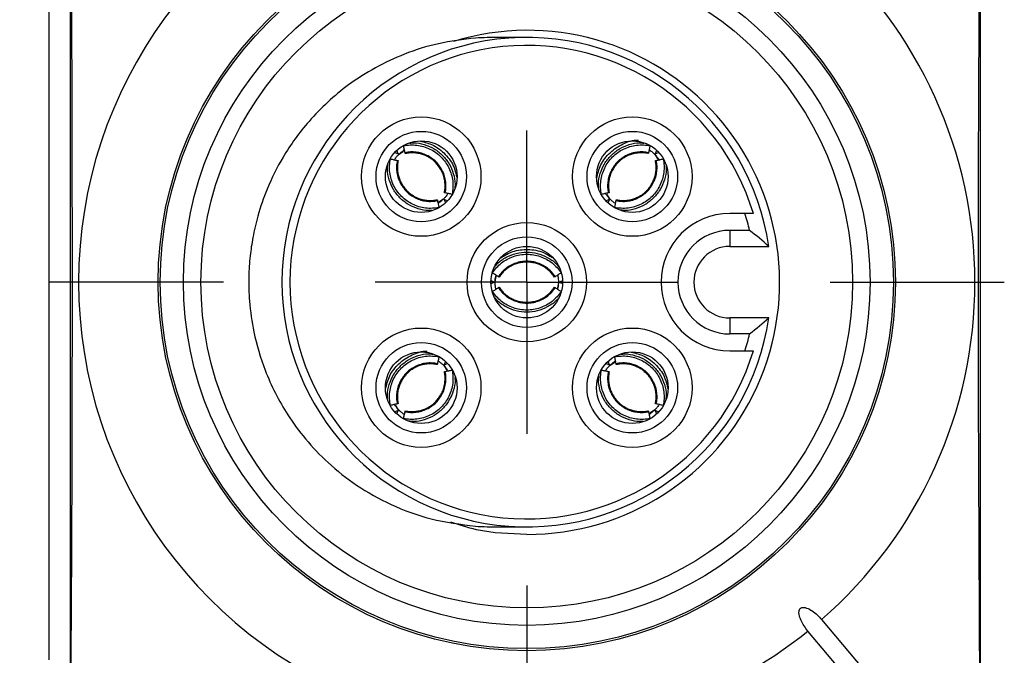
# Model space of a CAD drawing. Header units: millimetres. Extents: x 6 to 273, y 6 to 210.
# Tile 11 of 47: x 118 to 135, y 110 to 121. Entities that reach past the tile are written whole.
import ezdxf

# ---------------------------------------------------------------- set-up
doc = ezdxf.new("R2010")
doc.units = ezdxf.units.MM
doc.linetypes.add('SLD-Center', pattern=[19.05, 15.24, -1.27, 1.27, -1.27])
doc.linetypes.add('SLD-Solid', pattern=[0])
doc.layers.add('CENTER', color=40, linetype='SLD-Center')
doc.layers.add('DIMENSIONS', color=140, linetype='SLD-Solid', lineweight=25)
doc.styles.add('SLDTEXTSTYLE0', font='VERDANA.TTF')
doc.dimstyles.new('SLDDIMSTYLE0', dxfattribs={"dimtxt": 2.158008, "dimasz": 3.302, "dimexe": 0, "dimexo": 0.0625, "dimgap": 0.539502, "dimtad": 0, "dimtih": 1, "dimtoh": 1, "dimrnd": 1e-09, "dimzin": 4, "dimdsep": 46, "dimtxsty": 'SLDTEXTSTYLE0', "dimsah": 1, "dimcen": 0.09, "dimadec": 0, "dimazin": 1, "dimtfac": 1, "dimtofl": 0, "dimtmove": 0, "dimatfit": 3, "dimfxl": 0, "dimfrac": 2, "dimtolj": 1, "dimtzin": 12, "dimarcsym": 0})
doc.dimstyles.new('SLDDIMSTYLE3', dxfattribs={"dimtxt": 2.158008, "dimasz": 3.302, "dimexe": 0, "dimexo": 0.0625, "dimgap": 0.539502, "dimtad": 0, "dimtih": 1, "dimtoh": 1, "dimrnd": 1e-09, "dimzin": 12, "dimdsep": 46, "dimtxsty": 'SLDTEXTSTYLE0', "dimsah": 1, "dimcen": 0.09, "dimadec": 0, "dimazin": 3, "dimtfac": 1, "dimtmove": 0, "dimatfit": 0, "dimfxl": 0, "dimfrac": 2, "dimtolj": 1, "dimtzin": 12, "dimarcsym": 0})

# ---------------------------------------------------------------- blocks, each defined once
blk = doc.blocks.new('_D_6')
at = {"layer": 'DIMENSIONS'}
for p, q in [((95.078, 136.831), (94.354, 136.831)), ((94.354, 136.831), (94.354, 133.402)), ((101.491, 136.831), (102.216, 136.831)), ((102.216, 136.831), (102.216, 133.402)), ((104.39, 134.813), (107.233, 134.813)), ((107.233, 134.813), (107.233, 128.067)), ((94.354, 133.402), (95.078, 133.402)), ((102.216, 133.402), (101.491, 133.402)), ((118.196, 128.067), (104.058, 128.067)), ((117.698, 116.567), (104.058, 116.567)), ((107.233, 116.567), (107.233, 110.217))]:
    blk.add_line(p, q, dxfattribs=at)
for points in [[(107.233, 128.067), (107.741, 131.369), (106.725, 131.369)], [(107.233, 116.567), (106.725, 113.265), (107.741, 113.265)]]:
    blk.add_solid(points, dxfattribs=at)
at = {"layer": 'DIMENSIONS', "char_height": 2.1167, "attachment_point": 1, "style": 'SLDTEXTSTYLE0'}
for s, insert in [('11.5', (95.078, 140.003)), ('0.45', (95.078, 136.09)), ('TYP.', (95.182, 132.177))]:
    blk.add_mtext(s, dxfattribs=dict(at, insert=insert))
blk = doc.blocks.new('_D_7')
at = {"layer": 'DIMENSIONS'}
for p, q in [((117.698, 116.567), (104.058, 116.567)), ((107.233, 116.567), (107.233, 105.728)), ((104.027, 101.815), (103.302, 101.815)), ((103.302, 101.815), (103.302, 98.385)), ((110.439, 101.815), (111.164, 101.815)), ((111.164, 101.815), (111.164, 98.385)), ((103.302, 98.385), (104.027, 98.385)), ((111.164, 98.385), (110.439, 98.385)), ((107.233, 89.567), (107.233, 97.902)), ((117.698, 89.567), (104.058, 89.567))]:
    blk.add_line(p, q, dxfattribs=at)
for points in [[(107.233, 116.567), (106.725, 113.265), (107.741, 113.265)], [(107.233, 89.567), (107.741, 92.869), (106.725, 92.869)]]:
    blk.add_solid(points, dxfattribs=at)
at = {"layer": 'DIMENSIONS', "char_height": 2.1167, "attachment_point": 1, "style": 'SLDTEXTSTYLE0'}
for s, insert in [('27.0', (104.027, 104.986)), ('1.06', (104.027, 101.073))]:
    blk.add_mtext(s, dxfattribs=dict(at, insert=insert))
blk = doc.blocks.new('SW_CENTERMARKSYMBOL_0')
at = {"layer": 'CENTER', "color": 0}
for p, q in [((0, 5.08), (0, 7.9985)), ((0, 0), (0, 2.54)), ((-5.08, 0), (-7.9985, 0)), ((0, 0), (-2.54, 0)), ((0, 0), (0, -2.54)), ((0, 0), (2.54, 0)), ((5.08, 0), (7.9985, 0)), ((0, -5.08), (0, -7.9985))]:
    blk.add_line(p, q, dxfattribs=at)

msp = doc.modelspace()

# ---------------------------------------------------------------- linework, layer by layer
for p, q in [((119.316, 123.276), (119.316, 109.858)), ((134.566, 109.801), (134.566, 123.332)), ((118.966, 110.239), (118.966, 122.895)), ((124.814, 118.719), (124.791, 118.775)), ((124.828, 118.713), (124.904, 118.764)), ((124.899, 118.771), (124.897, 118.77)), ((129.141, 118.775), (129.118, 118.719)), ((124.758, 118.742), (124.814, 118.719)), ((129.113, 118.705), (129.163, 118.629)), ((129.118, 118.719), (129.175, 118.742)), ((129.171, 118.634), (129.169, 118.636)), ((125.569, 117.956), (125.493, 117.905)), ((125.583, 117.95), (125.606, 117.894)), ((125.639, 117.927), (125.583, 117.95)), ((128.35, 117.95), (128.293, 117.927)), ((128.355, 117.964), (128.305, 118.04)), ((128.327, 117.894), (128.35, 117.95)), ((130.622, 117.717), (130.366, 117.717)), ((130.366, 117.435), (130.366, 117.167)), ((130.699, 117.435), (130.366, 117.435)), ((130.366, 117.167), (131.022, 117.167)), ((126.436, 116.572), (126.454, 116.662)), ((126.446, 116.664), (126.445, 116.661)), ((126.423, 116.567), (126.367, 116.59)), ((126.367, 116.543), (126.423, 116.567)), ((127.496, 116.561), (127.478, 116.472)), ((127.566, 116.59), (127.51, 116.567)), ((127.51, 116.567), (127.566, 116.543)), ((130.366, 115.967), (130.366, 115.699)), ((131.022, 115.967), (130.366, 115.967)), ((130.699, 115.699), (130.366, 115.699)), ((130.366, 115.417), (130.622, 115.417)), ((125.577, 115.17), (125.628, 115.094)), ((125.606, 115.24), (125.583, 115.183)), ((125.583, 115.183), (125.639, 115.206)), ((128.293, 115.206), (128.35, 115.183)), ((128.35, 115.183), (128.327, 115.24)), ((128.363, 115.178), (128.439, 115.228)), ((124.762, 114.499), (124.764, 114.497)), ((124.82, 114.428), (124.769, 114.504)), ((124.814, 114.415), (124.758, 114.392)), ((124.791, 114.359), (124.814, 114.415)), ((129.105, 114.42), (129.029, 114.37)), ((129.034, 114.362), (129.036, 114.364)), ((129.175, 114.392), (129.118, 114.415)), ((129.118, 114.415), (129.141, 114.359)), ((131.905, 110.914), (133.618, 108.873)), ((133.388, 108.68), (131.676, 110.721))]:
    msp.add_line(p, q)
at = {"flags": 128}
for points in [[(119.325, 123.279), (119.334, 122.113), (119.34, 120.914), (119.345, 119.69), (119.348, 118.448), (119.35, 117.195), (119.35, 115.939), (119.348, 114.686), (119.345, 113.444), (119.34, 112.22), (119.334, 111.021), (119.325, 109.855)], [(134.557, 109.798), (134.549, 110.974), (134.542, 112.182), (134.537, 113.416), (134.534, 114.669), (134.532, 115.933), (134.532, 117.201), (134.534, 118.465), (134.537, 119.717), (134.542, 120.952), (134.549, 122.16), (134.557, 123.336)]]:
    msp.add_lwpolyline(points, dxfattribs=at)
for centre, radius in [((126.966, 116.567), 6.175), ((126.966, 116.567), 6.14), ((126.966, 116.567), 5.75), ((126.966, 116.567), 5.458), ((125.199, 118.335), 1), ((128.734, 118.335), 1), ((125.199, 118.335), 0.758), ((128.734, 118.335), 0.758), ((125.199, 118.335), 0.6), ((128.734, 118.335), 0.6), ((126.966, 116.567), 1), ((126.966, 116.567), 0.758), ((126.966, 116.567), 0.6), ((125.199, 114.799), 1), ((128.734, 114.799), 1), ((125.199, 114.799), 0.758), ((128.734, 114.799), 0.758), ((125.199, 114.799), 0.6), ((128.734, 114.799), 0.6)]:
    msp.add_circle(centre, radius)
for centre, radius, start, end in [((126.966, 116.567), 7.507, 107.8335, 252.1665), ((126.966, 116.567), 7.507, 311.145, 48.855), ((126.979, 116.564), 4.222, 269.8295, 107.098), ((126.966, 116.567), 4.1, 8.415, 351.585), ((126.966, 116.567), 3.966, 16.8557, 343.1443), ((130.366, 116.567), 1.15, 90, 270), ((126.966, 116.567), 3.832, 13.0909, 17.4636), ((130.366, 116.567), 0.868, 90, 270), ((130.366, 116.567), 0.6, 90, 270), ((126.966, 116.567), 3.832, 342.5364, 346.9091), ((126.966, 116.567), 7.507, 287.8335, 308.855)]:
    msp.add_arc(centre, radius, start, end)
for points, knots in [([(126.109, 120.656), (125.9, 120.631), (125.494, 120.583), (124.762, 120.351), (124.003, 119.937), (123.333, 119.319), (122.893, 118.711), (122.622, 118.167), (122.464, 117.71), (122.377, 117.334), (122.327, 116.994), (122.304, 116.639), (122.316, 116.211), (122.391, 115.683), (122.583, 115.031), (122.888, 114.431), (123.262, 113.922), (123.644, 113.522), (124.122, 113.144), (124.7, 112.82), (125.371, 112.572), (125.858, 112.51), (126.109, 112.478)], [0, 0, 0, 0, 0.0512882, 0.0997932, 0.1869036, 0.2603982, 0.3208463, 0.3696702, 0.4084962, 0.4388196, 0.4639989, 0.4924924, 0.5257851, 0.5684197, 0.6227502, 0.6913373, 0.7318447, 0.7768009, 0.8263144, 0.8803006, 0.9384139, 1, 1, 1, 1]), ([(126.968, 120.667), (126.903, 120.667), (126.752, 120.667), (126.525, 120.667), (126.288, 120.665), (126.17, 120.659), (126.109, 120.656)], [0, 0, 0, 0, 0.180743, 0.418608, 0.699692, 1, 1, 1, 1]), ([(125.18, 118.931), (125.254, 118.912), (125.412, 118.873), (125.611, 118.714), (125.75, 118.523), (125.778, 118.38), (125.789, 118.325)], [0, 0, 0, 0, 0.247357, 0.526659, 0.816504, 1, 1, 1, 1]), ([(128.136, 118.31), (128.155, 118.386), (128.194, 118.545), (128.354, 118.75), (128.572, 118.89), (128.746, 118.952), (128.834, 118.947), (128.835, 118.946)], [0, 0, 0, 0, 0.229515, 0.481136, 0.742258, 0.99481, 1, 1, 1, 1]), ([(124.828, 118.713), (124.844, 118.728), (124.875, 118.756), (124.904, 118.774), (124.917, 118.782)], [0, 0, 0, 0, 0.546283, 1, 1, 1, 1]), ([(124.902, 118.851), (124.939, 118.859), (125.014, 118.868), (125.127, 118.864), (125.239, 118.841), (125.346, 118.8), (125.444, 118.742), (125.531, 118.668), (125.605, 118.58), (125.664, 118.482), (125.705, 118.375), (125.728, 118.263), (125.732, 118.15), (125.723, 118.075), (125.715, 118.038)], [0.0001792, 0.0001792, 0.0001792, 0.0001792, 0.0115826, 0.0231843, 0.0348021, 0.0464325, 0.0580714, 0.0697147, 0.081358, 0.0929969, 0.1046273, 0.1162451, 0.1278468, 0.1392502, 0.1392502, 0.1392502, 0.1392502]), ([(124.927, 118.736), (124.925, 118.746), (124.923, 118.756), (124.921, 118.765), (124.919, 118.775), (124.916, 118.785), (124.914, 118.795), (124.91, 118.813), (124.906, 118.832), (124.902, 118.851)], [0, 0, 0, 0, 0.0000425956, 0.0000425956, 0.0000425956, 0.0000851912, 0.0000851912, 0.0000851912, 0.0001677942, 0.0001677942, 0.0001677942, 0.0001677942]), ([(125.6, 118.063), (125.607, 118.093), (125.615, 118.155), (125.611, 118.249), (125.592, 118.342), (125.558, 118.43), (125.509, 118.512), (125.448, 118.584), (125.376, 118.646), (125.294, 118.694), (125.206, 118.728), (125.113, 118.747), (125.019, 118.751), (124.957, 118.743), (124.927, 118.736)], [0.0002249, 0.0002249, 0.0002249, 0.0002249, 0.0115826, 0.0231843, 0.0348022, 0.0464325, 0.0580714, 0.0697147, 0.081358, 0.0929969, 0.1046273, 0.1162451, 0.1278468, 0.1392046, 0.1392046, 0.1392046, 0.1392046]), ([(125.005, 118.895), (125.027, 118.898), (125.109, 118.907), (125.251, 118.876), (125.418, 118.807), (125.56, 118.695), (125.672, 118.554), (125.741, 118.388), (125.772, 118.243), (125.762, 118.158), (125.759, 118.133)], [0, 0, 0, 0, 0.054609, 0.20279, 0.350237, 0.496183, 0.643155, 0.790027, 0.937059, 1, 1, 1, 1]), ([(128.172, 118.156), (128.17, 118.173), (128.162, 118.25), (128.193, 118.387), (128.261, 118.554), (128.373, 118.696), (128.515, 118.808), (128.681, 118.877), (128.823, 118.908), (128.906, 118.898), (128.929, 118.896)], [0, 0, 0, 0, 0.043276, 0.194177, 0.344329, 0.492954, 0.642624, 0.792191, 0.941922, 1, 1, 1, 1]), ([(128.218, 118.038), (128.21, 118.075), (128.2, 118.15), (128.204, 118.263), (128.227, 118.375), (128.269, 118.482), (128.327, 118.58), (128.401, 118.668), (128.489, 118.742), (128.587, 118.8), (128.694, 118.841), (128.806, 118.864), (128.919, 118.868), (128.994, 118.859), (129.03, 118.851)], [0.0001792, 0.0001792, 0.0001792, 0.0001792, 0.0115826, 0.0231843, 0.0348021, 0.0464325, 0.0580714, 0.0697147, 0.081358, 0.0929969, 0.1046273, 0.1162451, 0.1278468, 0.1392502, 0.1392502, 0.1392502, 0.1392502]), ([(129.006, 118.736), (128.975, 118.743), (128.914, 118.751), (128.82, 118.747), (128.727, 118.728), (128.639, 118.694), (128.557, 118.646), (128.484, 118.584), (128.423, 118.512), (128.375, 118.43), (128.341, 118.342), (128.321, 118.249), (128.318, 118.155), (128.326, 118.093), (128.332, 118.063)], [0.0002249, 0.0002249, 0.0002249, 0.0002249, 0.0115826, 0.0231843, 0.0348022, 0.0464325, 0.0580714, 0.0697147, 0.081358, 0.0929969, 0.1046273, 0.1162451, 0.1278468, 0.1392046, 0.1392046, 0.1392046, 0.1392046]), ([(129.03, 118.851), (129.028, 118.841), (129.026, 118.832), (129.024, 118.822), (129.022, 118.812), (129.02, 118.803), (129.018, 118.793), (129.014, 118.774), (129.01, 118.755), (129.006, 118.736)], [0, 0, 0, 0, 0.0000425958, 0.0000425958, 0.0000425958, 0.0000851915, 0.0000851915, 0.0000851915, 0.0001677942, 0.0001677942, 0.0001677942, 0.0001677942]), ([(129.016, 118.783), (129.019, 118.782), (129.035, 118.772), (129.069, 118.747), (129.097, 118.721), (129.109, 118.709)], [0, 0, 0, 0, 0.105938, 0.6019, 1, 1, 1, 1]), ([(125.495, 117.818), (125.458, 117.81), (125.384, 117.801), (125.27, 117.805), (125.158, 117.828), (125.051, 117.869), (124.953, 117.928), (124.866, 118.002), (124.792, 118.089), (124.733, 118.188), (124.692, 118.294), (124.669, 118.406), (124.665, 118.52), (124.674, 118.594), (124.682, 118.631)], [0.0001792, 0.0001792, 0.0001792, 0.0001792, 0.0115826, 0.0231843, 0.0348021, 0.0464325, 0.0580714, 0.0697147, 0.081358, 0.0929969, 0.1046273, 0.1162451, 0.1278468, 0.1392502, 0.1392502, 0.1392502, 0.1392502]), ([(124.682, 118.631), (124.692, 118.629), (124.701, 118.627), (124.711, 118.625), (124.721, 118.623), (124.731, 118.621), (124.74, 118.618), (124.759, 118.614), (124.778, 118.61), (124.797, 118.606)], [0, 0, 0, 0, 0.0000425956, 0.0000425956, 0.0000425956, 0.0000851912, 0.0000851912, 0.0000851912, 0.0001677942, 0.0001677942, 0.0001677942, 0.0001677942]), ([(124.75, 118.616), (124.752, 118.619), (124.761, 118.635), (124.786, 118.67), (124.812, 118.697), (124.824, 118.709)], [0, 0, 0, 0, 0.105922, 0.601908, 1, 1, 1, 1]), ([(124.797, 118.606), (124.79, 118.576), (124.783, 118.514), (124.786, 118.42), (124.805, 118.328), (124.839, 118.239), (124.888, 118.158), (124.949, 118.085), (125.021, 118.024), (125.103, 117.975), (125.191, 117.941), (125.284, 117.922), (125.378, 117.919), (125.44, 117.927), (125.47, 117.933)], [0.0002249, 0.0002249, 0.0002249, 0.0002249, 0.0115826, 0.0231843, 0.0348022, 0.0464325, 0.0580714, 0.0697147, 0.081358, 0.0929969, 0.1046273, 0.1162451, 0.1278468, 0.1392046, 0.1392046, 0.1392046, 0.1392046]), ([(124.797, 118.606), (124.799, 118.606), (124.802, 118.605), (124.803, 118.605), (124.806, 118.604), (124.808, 118.603), (124.81, 118.603), (124.81, 118.603), (124.811, 118.603), (124.811, 118.603)], [0, 0, 0, 0, 0.00001113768, 0.00001113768, 0.00001113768, 0.00002843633, 0.00002843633, 0.00002843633, 0.00003979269, 0.00003979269, 0.00003979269, 0.00003979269]), ([(124.811, 118.603), (124.806, 118.578), (124.798, 118.53), (124.798, 118.457), (124.807, 118.384), (124.825, 118.313), (124.853, 118.244), (124.89, 118.181), (124.934, 118.123), (124.986, 118.071), (125.045, 118.026), (125.108, 117.989), (125.176, 117.961), (125.248, 117.943), (125.321, 117.934), (125.394, 117.934), (125.442, 117.943), (125.466, 117.947)], [0, 0, 0, 0, 0.066652, 0.133349, 0.200066, 0.266742, 0.333351, 0.399955, 0.466617, 0.533317, 0.599999, 0.666637, 0.733285, 0.799978, 0.866681, 0.933352, 1, 1, 1, 1]), ([(124.931, 118.723), (124.931, 118.722), (124.93, 118.723), (124.93, 118.724), (124.93, 118.725), (124.929, 118.727), (124.929, 118.73), (124.928, 118.732), (124.928, 118.734), (124.927, 118.736)], [0, 0, 0, 0, 0.00001130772, 0.00001130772, 0.00001130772, 0.00002861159, 0.00002861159, 0.00002861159, 0.00003978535, 0.00003978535, 0.00003978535, 0.00003978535]), ([(125.586, 118.067), (125.591, 118.091), (125.599, 118.139), (125.599, 118.213), (125.59, 118.286), (125.572, 118.357), (125.544, 118.425), (125.507, 118.489), (125.463, 118.547), (125.411, 118.599), (125.352, 118.644), (125.288, 118.68), (125.22, 118.708), (125.149, 118.727), (125.076, 118.735), (125.003, 118.735), (124.955, 118.726), (124.931, 118.722)], [0, 0, 0, 0, 0.066701, 0.133402, 0.200104, 0.266805, 0.333532, 0.400262, 0.466947, 0.533587, 0.600246, 0.666934, 0.7336, 0.8002, 0.866756, 0.933353, 1, 1, 1, 1]), ([(129.002, 118.723), (128.978, 118.727), (128.93, 118.735), (128.856, 118.735), (128.783, 118.726), (128.712, 118.708), (128.644, 118.68), (128.58, 118.644), (128.522, 118.599), (128.47, 118.547), (128.425, 118.488), (128.388, 118.425), (128.361, 118.357), (128.342, 118.286), (128.334, 118.213), (128.334, 118.139), (128.342, 118.091), (128.346, 118.067)], [0, 0, 0, 0, 0.066659, 0.133362, 0.200084, 0.266764, 0.333376, 0.399981, 0.466645, 0.533345, 0.600026, 0.666662, 0.733307, 0.799996, 0.866694, 0.933358, 1, 1, 1, 1]), ([(129.251, 118.631), (129.258, 118.594), (129.268, 118.52), (129.264, 118.406), (129.241, 118.294), (129.199, 118.188), (129.141, 118.089), (129.067, 118.002), (128.98, 117.928), (128.881, 117.869), (128.774, 117.828), (128.663, 117.805), (128.549, 117.801), (128.474, 117.81), (128.438, 117.818)], [0.0001792, 0.0001792, 0.0001792, 0.0001792, 0.0115826, 0.0231843, 0.0348021, 0.0464325, 0.0580714, 0.0697147, 0.081358, 0.0929969, 0.1046273, 0.1162451, 0.1278468, 0.1392502, 0.1392502, 0.1392502, 0.1392502]), ([(128.463, 117.933), (128.493, 117.927), (128.554, 117.919), (128.648, 117.922), (128.741, 117.941), (128.83, 117.975), (128.911, 118.024), (128.984, 118.085), (129.045, 118.158), (129.093, 118.239), (129.128, 118.328), (129.147, 118.42), (129.15, 118.514), (129.142, 118.576), (129.136, 118.606)], [0.0002249, 0.0002249, 0.0002249, 0.0002249, 0.0115826, 0.0231843, 0.0348022, 0.0464325, 0.0580714, 0.0697147, 0.081358, 0.0929969, 0.1046273, 0.1162451, 0.1278468, 0.1392046, 0.1392046, 0.1392046, 0.1392046]), ([(128.466, 117.947), (128.49, 117.943), (128.538, 117.934), (128.612, 117.934), (128.685, 117.943), (128.756, 117.962), (128.824, 117.989), (128.888, 118.026), (128.947, 118.07), (128.999, 118.122), (129.043, 118.181), (129.079, 118.245), (129.107, 118.313), (129.126, 118.384), (129.135, 118.457), (129.134, 118.53), (129.126, 118.578), (129.122, 118.603)], [0, 0, 0, 0, 0.0667, 0.133402, 0.200104, 0.266805, 0.333532, 0.400261, 0.466947, 0.533586, 0.600246, 0.666934, 0.7336, 0.8002, 0.866756, 0.933353, 1, 1, 1, 1]), ([(129.006, 118.736), (129.005, 118.734), (129.004, 118.732), (129.004, 118.73), (129.003, 118.727), (129.003, 118.725), (129.002, 118.724), (129.002, 118.723), (129.002, 118.722), (129.002, 118.723)], [0, 0, 0, 0, 0.00001113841, 0.00001113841, 0.00001113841, 0.0000284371, 0.0000284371, 0.0000284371, 0.00003979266, 0.00003979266, 0.00003979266, 0.00003979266]), ([(129.113, 118.705), (129.128, 118.689), (129.156, 118.658), (129.174, 118.629), (129.182, 118.616)], [0, 0, 0, 0, 0.5463, 1, 1, 1, 1]), ([(129.122, 118.603), (129.122, 118.603), (129.122, 118.603), (129.123, 118.603), (129.124, 118.603), (129.126, 118.604), (129.129, 118.605), (129.131, 118.605), (129.133, 118.606), (129.136, 118.606)], [0, 0, 0, 0, 0.00001130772, 0.00001130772, 0.00001130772, 0.00002861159, 0.00002861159, 0.00002861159, 0.00003978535, 0.00003978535, 0.00003978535, 0.00003978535]), ([(129.136, 118.606), (129.145, 118.608), (129.155, 118.61), (129.165, 118.612), (129.175, 118.615), (129.184, 118.617), (129.194, 118.619), (129.213, 118.623), (129.232, 118.627), (129.251, 118.631)], [0, 0, 0, 0, 0.0000425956, 0.0000425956, 0.0000425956, 0.0000851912, 0.0000851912, 0.0000851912, 0.0001677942, 0.0001677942, 0.0001677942, 0.0001677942]), ([(125.369, 117.772), (125.354, 117.77), (125.28, 117.762), (125.146, 117.793), (124.98, 117.861), (124.838, 117.973), (124.726, 118.115), (124.657, 118.282), (124.625, 118.432), (124.636, 118.522), (124.64, 118.552)], [0, 0, 0, 0, 0.037171, 0.185235, 0.332499, 0.480724, 0.627069, 0.775759, 0.924566, 1, 1, 1, 1]), ([(129.297, 118.504), (129.299, 118.49), (129.307, 118.415), (129.276, 118.282), (129.207, 118.116), (129.095, 117.974), (128.953, 117.862), (128.787, 117.793), (128.639, 117.761), (128.552, 117.772), (128.524, 117.775)], [0, 0, 0, 0, 0.036384, 0.185577, 0.333966, 0.483321, 0.630782, 0.780607, 0.93055, 1, 1, 1, 1]), ([(125.466, 117.947), (125.467, 117.947), (125.467, 117.947), (125.467, 117.946), (125.467, 117.945), (125.468, 117.943), (125.468, 117.94), (125.469, 117.938), (125.469, 117.936), (125.47, 117.933)], [0, 0, 0, 0, 0.00001113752, 0.00001113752, 0.00001113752, 0.00002844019, 0.00002844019, 0.00002844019, 0.00003979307, 0.00003979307, 0.00003979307, 0.00003979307]), ([(125.47, 117.933), (125.472, 117.923), (125.474, 117.914), (125.476, 117.904), (125.478, 117.894), (125.481, 117.884), (125.483, 117.875), (125.487, 117.856), (125.491, 117.837), (125.495, 117.818)], [0, 0, 0, 0, 0.0000425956, 0.0000425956, 0.0000425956, 0.0000851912, 0.0000851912, 0.0000851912, 0.0001677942, 0.0001677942, 0.0001677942, 0.0001677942]), ([(125.569, 117.956), (125.553, 117.941), (125.522, 117.913), (125.493, 117.895), (125.48, 117.887)], [0, 0, 0, 0, 0.5470347, 1, 1, 1, 1]), ([(125.647, 118.053), (125.645, 118.05), (125.636, 118.034), (125.611, 118), (125.585, 117.972), (125.573, 117.96)], [0, 0, 0, 0, 0.105928, 0.601906, 1, 1, 1, 1]), ([(125.6, 118.063), (125.598, 118.064), (125.595, 118.064), (125.594, 118.065), (125.591, 118.065), (125.589, 118.066), (125.587, 118.066), (125.587, 118.067), (125.586, 118.067), (125.586, 118.067)], [0, 0, 0, 0, 0.00001113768, 0.00001113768, 0.00001113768, 0.00002843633, 0.00002843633, 0.00002843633, 0.00003979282, 0.00003979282, 0.00003979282, 0.00003979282]), ([(125.715, 118.038), (125.705, 118.041), (125.696, 118.043), (125.686, 118.045), (125.676, 118.047), (125.666, 118.049), (125.657, 118.051), (125.638, 118.055), (125.619, 118.059), (125.6, 118.063)], [0, 0, 0, 0, 0.0000425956, 0.0000425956, 0.0000425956, 0.0000851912, 0.0000851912, 0.0000851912, 0.0001677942, 0.0001677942, 0.0001677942, 0.0001677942]), ([(128.332, 118.063), (128.323, 118.061), (128.313, 118.059), (128.303, 118.057), (128.294, 118.055), (128.284, 118.053), (128.274, 118.05), (128.255, 118.046), (128.236, 118.042), (128.218, 118.038)], [0, 0, 0, 0, 0.0000425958, 0.0000425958, 0.0000425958, 0.0000851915, 0.0000851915, 0.0000851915, 0.0001677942, 0.0001677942, 0.0001677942, 0.0001677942]), ([(128.355, 117.964), (128.34, 117.98), (128.312, 118.011), (128.294, 118.04), (128.286, 118.053)], [0, 0, 0, 0, 0.547044, 1, 1, 1, 1]), ([(128.346, 118.067), (128.346, 118.067), (128.346, 118.067), (128.345, 118.066), (128.344, 118.066), (128.342, 118.065), (128.339, 118.065), (128.337, 118.064), (128.335, 118.064), (128.332, 118.063)], [0, 0, 0, 0, 0.00001113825, 0.00001113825, 0.00001113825, 0.00002844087, 0.00002844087, 0.00002844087, 0.00003979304, 0.00003979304, 0.00003979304, 0.00003979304]), ([(128.452, 117.886), (128.45, 117.888), (128.433, 117.897), (128.399, 117.922), (128.372, 117.948), (128.359, 117.96)], [0, 0, 0, 0, 0.105941, 0.6019, 1, 1, 1, 1]), ([(128.438, 117.818), (128.44, 117.828), (128.442, 117.838), (128.444, 117.847), (128.446, 117.857), (128.448, 117.867), (128.45, 117.876), (128.454, 117.895), (128.458, 117.914), (128.463, 117.933)], [0, 0, 0, 0, 0.0000425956, 0.0000425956, 0.0000425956, 0.0000851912, 0.0000851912, 0.0000851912, 0.0001677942, 0.0001677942, 0.0001677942, 0.0001677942]), ([(128.463, 117.933), (128.463, 117.935), (128.464, 117.938), (128.464, 117.94), (128.465, 117.942), (128.465, 117.945), (128.466, 117.946), (128.466, 117.946), (128.466, 117.947), (128.466, 117.947)], [0, 0, 0, 0, 0.00001113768, 0.00001113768, 0.00001113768, 0.00002843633, 0.00002843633, 0.00002843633, 0.00003979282, 0.00003979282, 0.00003979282, 0.00003979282]), ([(126.529, 116.974), (126.595, 117.014), (126.735, 117.098), (126.989, 117.126), (127.222, 117.09), (127.343, 117.009), (127.389, 116.978)], [0, 0, 0, 0, 0.250702, 0.529673, 0.819178, 1, 1, 1, 1]), ([(126.392, 116.723), (126.412, 116.754), (126.458, 116.814), (126.541, 116.891), (126.637, 116.954), (126.741, 117), (126.852, 117.028), (126.966, 117.038), (127.08, 117.028), (127.191, 117), (127.296, 116.954), (127.391, 116.891), (127.475, 116.814), (127.521, 116.754), (127.541, 116.723)], [0.0001792, 0.0001792, 0.0001792, 0.0001792, 0.0115826, 0.0231843, 0.0348021, 0.0464325, 0.0580714, 0.0697147, 0.081358, 0.0929969, 0.1046273, 0.1162451, 0.1278468, 0.1392502, 0.1392502, 0.1392502, 0.1392502]), ([(126.44, 116.835), (126.452, 116.85), (126.501, 116.912), (126.62, 116.988), (126.786, 117.056), (126.966, 117.077), (127.145, 117.056), (127.312, 116.987), (127.436, 116.908), (127.488, 116.841), (127.503, 116.822)], [0, 0, 0, 0, 0.047142, 0.196102, 0.344259, 0.49338, 0.640611, 0.790201, 0.93991, 1, 1, 1, 1]), ([(127.442, 116.659), (127.425, 116.685), (127.387, 116.734), (127.319, 116.798), (127.239, 116.85), (127.153, 116.889), (127.061, 116.912), (126.966, 116.92), (126.872, 116.912), (126.78, 116.889), (126.693, 116.85), (126.614, 116.798), (126.545, 116.734), (126.507, 116.685), (126.49, 116.659)], [0.0002249, 0.0002249, 0.0002249, 0.0002249, 0.0115826, 0.0231843, 0.0348022, 0.0464325, 0.0580714, 0.0697147, 0.081358, 0.0929969, 0.1046273, 0.1162451, 0.1278468, 0.1392046, 0.1392046, 0.1392046, 0.1392046]), ([(127.43, 116.652), (127.416, 116.672), (127.388, 116.712), (127.336, 116.764), (127.278, 116.809), (127.214, 116.846), (127.147, 116.875), (127.076, 116.894), (127.003, 116.904), (126.929, 116.904), (126.856, 116.894), (126.786, 116.875), (126.718, 116.846), (126.654, 116.809), (126.597, 116.764), (126.545, 116.712), (126.517, 116.672), (126.503, 116.652)], [0, 0, 0, 0, 0.0667, 0.133402, 0.200104, 0.266805, 0.333532, 0.400261, 0.466947, 0.533586, 0.600246, 0.666934, 0.7336, 0.8002, 0.866756, 0.933353, 1, 1, 1, 1]), ([(126.49, 116.659), (126.482, 116.664), (126.474, 116.67), (126.465, 116.675), (126.457, 116.68), (126.448, 116.686), (126.44, 116.691), (126.424, 116.702), (126.408, 116.712), (126.392, 116.723)], [0, 0, 0, 0, 0.0000425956, 0.0000425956, 0.0000425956, 0.0000851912, 0.0000851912, 0.0000851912, 0.0001677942, 0.0001677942, 0.0001677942, 0.0001677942]), ([(126.436, 116.572), (126.437, 116.595), (126.439, 116.636), (126.447, 116.669), (126.451, 116.684)], [0, 0, 0, 0, 0.546296, 1, 1, 1, 1]), ([(126.503, 116.652), (126.503, 116.652), (126.502, 116.652), (126.502, 116.652), (126.5, 116.653), (126.499, 116.654), (126.496, 116.655), (126.494, 116.656), (126.492, 116.658), (126.49, 116.659)], [0, 0, 0, 0, 0.00001130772, 0.00001130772, 0.00001130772, 0.00002861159, 0.00002861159, 0.00002861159, 0.00003978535, 0.00003978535, 0.00003978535, 0.00003978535]), ([(127.442, 116.659), (127.44, 116.658), (127.438, 116.656), (127.437, 116.655), (127.434, 116.654), (127.432, 116.653), (127.431, 116.652), (127.43, 116.652), (127.43, 116.652), (127.43, 116.652)], [0, 0, 0, 0, 0.00001113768, 0.00001113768, 0.00001113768, 0.00002843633, 0.00002843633, 0.00002843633, 0.00003979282, 0.00003979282, 0.00003979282, 0.00003979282]), ([(127.541, 116.723), (127.533, 116.717), (127.524, 116.712), (127.516, 116.706), (127.508, 116.701), (127.499, 116.696), (127.491, 116.69), (127.475, 116.68), (127.459, 116.669), (127.442, 116.659)], [0, 0, 0, 0, 0.0000425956, 0.0000425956, 0.0000425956, 0.0000851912, 0.0000851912, 0.0000851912, 0.0001677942, 0.0001677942, 0.0001677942, 0.0001677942]), ([(127.483, 116.685), (127.483, 116.682), (127.488, 116.664), (127.495, 116.622), (127.496, 116.584), (127.496, 116.567)], [0, 0, 0, 0, 0.105941, 0.601899, 1, 1, 1, 1]), ([(126.392, 116.411), (126.4, 116.417), (126.408, 116.422), (126.417, 116.427), (126.425, 116.433), (126.433, 116.438), (126.442, 116.444), (126.458, 116.454), (126.474, 116.464), (126.49, 116.475)], [0, 0, 0, 0, 0.0000425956, 0.0000425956, 0.0000425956, 0.0000851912, 0.0000851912, 0.0000851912, 0.0001677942, 0.0001677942, 0.0001677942, 0.0001677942]), ([(126.45, 116.449), (126.449, 116.452), (126.444, 116.47), (126.438, 116.512), (126.437, 116.55), (126.436, 116.567)], [0, 0, 0, 0, 0.105932, 0.601895, 1, 1, 1, 1]), ([(126.49, 116.475), (126.492, 116.476), (126.494, 116.477), (126.496, 116.478), (126.499, 116.48), (126.5, 116.481), (126.502, 116.482), (126.502, 116.482), (126.503, 116.482), (126.503, 116.482)], [0, 0, 0, 0, 0.00001113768, 0.00001113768, 0.00001113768, 0.00002843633, 0.00002843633, 0.00002843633, 0.00003979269, 0.00003979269, 0.00003979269, 0.00003979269]), ([(126.49, 116.475), (126.507, 116.449), (126.545, 116.4), (126.614, 116.336), (126.693, 116.284), (126.78, 116.245), (126.872, 116.222), (126.966, 116.214), (127.061, 116.222), (127.153, 116.245), (127.239, 116.284), (127.319, 116.336), (127.387, 116.4), (127.425, 116.449), (127.442, 116.475)], [0.0002249, 0.0002249, 0.0002249, 0.0002249, 0.0115826, 0.0231843, 0.0348022, 0.0464325, 0.0580714, 0.0697147, 0.081358, 0.0929969, 0.1046273, 0.1162451, 0.1278468, 0.1392046, 0.1392046, 0.1392046, 0.1392046]), ([(126.503, 116.482), (126.517, 116.462), (126.545, 116.422), (126.597, 116.37), (126.655, 116.325), (126.718, 116.287), (126.786, 116.259), (126.857, 116.24), (126.93, 116.23), (127.003, 116.23), (127.076, 116.24), (127.147, 116.259), (127.215, 116.287), (127.278, 116.325), (127.336, 116.37), (127.388, 116.422), (127.416, 116.462), (127.43, 116.482)], [0, 0, 0, 0, 0.066652, 0.133349, 0.200065, 0.266741, 0.333351, 0.399954, 0.466617, 0.533317, 0.599998, 0.666637, 0.733285, 0.799978, 0.866681, 0.933351, 1, 1, 1, 1]), ([(127.43, 116.482), (127.43, 116.482), (127.43, 116.482), (127.431, 116.482), (127.432, 116.481), (127.434, 116.48), (127.436, 116.478), (127.438, 116.477), (127.44, 116.476), (127.442, 116.475)], [0, 0, 0, 0, 0.00001113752, 0.00001113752, 0.00001113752, 0.00002844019, 0.00002844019, 0.00002844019, 0.00003979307, 0.00003979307, 0.00003979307, 0.00003979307]), ([(127.442, 116.475), (127.451, 116.469), (127.459, 116.464), (127.467, 116.459), (127.476, 116.453), (127.484, 116.448), (127.492, 116.443), (127.509, 116.432), (127.525, 116.422), (127.541, 116.411)], [0, 0, 0, 0, 0.0000425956, 0.0000425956, 0.0000425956, 0.0000851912, 0.0000851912, 0.0000851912, 0.0001677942, 0.0001677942, 0.0001677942, 0.0001677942]), ([(127.496, 116.561), (127.495, 116.539), (127.493, 116.498), (127.486, 116.464), (127.482, 116.449)], [0, 0, 0, 0, 0.547047, 1, 1, 1, 1]), ([(127.541, 116.411), (127.521, 116.38), (127.475, 116.32), (127.391, 116.243), (127.296, 116.18), (127.191, 116.134), (127.08, 116.106), (126.966, 116.096), (126.852, 116.106), (126.741, 116.134), (126.637, 116.18), (126.541, 116.243), (126.458, 116.32), (126.412, 116.38), (126.392, 116.411)], [0.0001792, 0.0001792, 0.0001792, 0.0001792, 0.0115826, 0.0231843, 0.0348021, 0.0464325, 0.0580714, 0.0697147, 0.081358, 0.0929969, 0.1046273, 0.1162451, 0.1278468, 0.1392502, 0.1392502, 0.1392502, 0.1392502]), ([(127.485, 116.29), (127.476, 116.279), (127.429, 116.22), (127.311, 116.147), (127.146, 116.078), (126.966, 116.056), (126.787, 116.078), (126.62, 116.146), (126.493, 116.229), (126.438, 116.299), (126.42, 116.322)], [0, 0, 0, 0, 0.0367, 0.186189, 0.334937, 0.482172, 0.630442, 0.77861, 0.92694, 1, 1, 1, 1]), ([(124.6, 114.774), (124.619, 114.85), (124.659, 115.01), (124.819, 115.215), (125.037, 115.355), (125.211, 115.416), (125.298, 115.411), (125.3, 115.411)], [0, 0, 0, 0, 0.229515, 0.481136, 0.742258, 0.99481, 1, 1, 1, 1]), ([(124.637, 114.621), (124.635, 114.638), (124.626, 114.715), (124.658, 114.852), (124.726, 115.018), (124.838, 115.16), (124.98, 115.272), (125.145, 115.341), (125.288, 115.372), (125.37, 115.363), (125.393, 115.36)], [0, 0, 0, 0, 0.043276, 0.194177, 0.344329, 0.492954, 0.642624, 0.792191, 0.941922, 1, 1, 1, 1]), ([(124.682, 114.503), (124.674, 114.539), (124.665, 114.614), (124.669, 114.728), (124.692, 114.84), (124.733, 114.946), (124.792, 115.045), (124.866, 115.132), (124.953, 115.206), (125.051, 115.264), (125.158, 115.306), (125.27, 115.329), (125.384, 115.333), (125.458, 115.323), (125.495, 115.316)], [0.0001792, 0.0001792, 0.0001792, 0.0001792, 0.0115826, 0.0231843, 0.0348021, 0.0464325, 0.0580714, 0.0697147, 0.081358, 0.0929969, 0.1046273, 0.1162451, 0.1278468, 0.1392502, 0.1392502, 0.1392502, 0.1392502]), ([(125.495, 115.316), (125.493, 115.306), (125.491, 115.296), (125.489, 115.286), (125.486, 115.277), (125.484, 115.267), (125.482, 115.257), (125.478, 115.238), (125.474, 115.22), (125.47, 115.201)], [0, 0, 0, 0, 0.0000425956, 0.0000425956, 0.0000425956, 0.0000851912, 0.0000851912, 0.0000851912, 0.0001677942, 0.0001677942, 0.0001677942, 0.0001677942]), ([(128.438, 115.316), (128.474, 115.323), (128.549, 115.333), (128.663, 115.329), (128.774, 115.306), (128.881, 115.264), (128.98, 115.206), (129.067, 115.132), (129.141, 115.045), (129.199, 114.946), (129.241, 114.84), (129.264, 114.728), (129.268, 114.614), (129.258, 114.539), (129.251, 114.503)], [0.0001792, 0.0001792, 0.0001792, 0.0001792, 0.0115826, 0.0231843, 0.0348021, 0.0464325, 0.0580714, 0.0697147, 0.081358, 0.0929969, 0.1046273, 0.1162451, 0.1278468, 0.1392502, 0.1392502, 0.1392502, 0.1392502]), ([(128.463, 115.201), (128.46, 115.211), (128.458, 115.22), (128.456, 115.23), (128.454, 115.24), (128.452, 115.249), (128.45, 115.259), (128.446, 115.278), (128.442, 115.297), (128.438, 115.316)], [0, 0, 0, 0, 0.0000425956, 0.0000425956, 0.0000425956, 0.0000851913, 0.0000851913, 0.0000851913, 0.0001677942, 0.0001677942, 0.0001677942, 0.0001677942]), ([(128.541, 115.36), (128.563, 115.362), (128.645, 115.372), (128.787, 115.34), (128.953, 115.272), (129.095, 115.16), (129.207, 115.018), (129.277, 114.852), (129.308, 114.708), (129.297, 114.623), (129.294, 114.597)], [0, 0, 0, 0, 0.054609, 0.20279, 0.350236, 0.496183, 0.643155, 0.790027, 0.937059, 1, 1, 1, 1]), ([(128.716, 115.395), (128.789, 115.377), (128.949, 115.338), (129.146, 115.178), (129.286, 114.986), (129.313, 114.844), (129.324, 114.786)], [0, 0, 0, 0, 0.244817, 0.529848, 0.809584, 1, 1, 1, 1]), ([(125.47, 115.201), (125.44, 115.207), (125.378, 115.215), (125.284, 115.212), (125.191, 115.193), (125.103, 115.158), (125.021, 115.11), (124.949, 115.049), (124.888, 114.976), (124.839, 114.895), (124.805, 114.806), (124.786, 114.713), (124.783, 114.62), (124.79, 114.558), (124.797, 114.528)], [0.0002249, 0.0002249, 0.0002249, 0.0002249, 0.0115826, 0.0231843, 0.0348022, 0.0464325, 0.0580714, 0.0697147, 0.081358, 0.0929969, 0.1046273, 0.1162451, 0.1278468, 0.1392046, 0.1392046, 0.1392046, 0.1392046]), ([(125.466, 115.187), (125.442, 115.191), (125.394, 115.199), (125.32, 115.2), (125.248, 115.191), (125.176, 115.172), (125.108, 115.144), (125.044, 115.108), (124.986, 115.063), (124.934, 115.011), (124.89, 114.953), (124.853, 114.889), (124.825, 114.821), (124.807, 114.75), (124.798, 114.677), (124.798, 114.604), (124.807, 114.555), (124.811, 114.531)], [0, 0, 0, 0, 0.0667, 0.133402, 0.200104, 0.266805, 0.333532, 0.400261, 0.466947, 0.533586, 0.600246, 0.666934, 0.7336, 0.8002, 0.866756, 0.933353, 1, 1, 1, 1]), ([(125.47, 115.201), (125.469, 115.198), (125.469, 115.196), (125.468, 115.194), (125.468, 115.191), (125.467, 115.189), (125.467, 115.188), (125.467, 115.187), (125.467, 115.187), (125.466, 115.187)], [0, 0, 0, 0, 0.00001113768, 0.00001113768, 0.00001113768, 0.00002843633, 0.00002843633, 0.00002843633, 0.00003979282, 0.00003979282, 0.00003979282, 0.00003979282]), ([(125.48, 115.248), (125.483, 115.246), (125.499, 115.237), (125.533, 115.211), (125.561, 115.185), (125.573, 115.174)], [0, 0, 0, 0, 0.105938, 0.601901, 1, 1, 1, 1]), ([(125.577, 115.17), (125.592, 115.153), (125.62, 115.123), (125.638, 115.094), (125.646, 115.081)], [0, 0, 0, 0, 0.547046, 1, 1, 1, 1]), ([(128.286, 115.081), (128.287, 115.084), (128.296, 115.1), (128.322, 115.134), (128.348, 115.162), (128.359, 115.174)], [0, 0, 0, 0, 0.105951, 0.601895, 1, 1, 1, 1]), ([(128.363, 115.178), (128.38, 115.193), (128.41, 115.221), (128.439, 115.239), (128.453, 115.247)], [0, 0, 0, 0, 0.5470545, 1, 1, 1, 1]), ([(129.136, 114.528), (129.142, 114.558), (129.15, 114.62), (129.147, 114.713), (129.128, 114.806), (129.093, 114.895), (129.045, 114.976), (128.984, 115.049), (128.911, 115.11), (128.83, 115.158), (128.741, 115.193), (128.648, 115.212), (128.554, 115.215), (128.493, 115.207), (128.463, 115.201)], [0.0002249, 0.0002249, 0.0002249, 0.0002249, 0.0115826, 0.0231843, 0.0348022, 0.0464325, 0.0580714, 0.0697147, 0.081358, 0.0929969, 0.1046273, 0.1162451, 0.1278468, 0.1392046, 0.1392046, 0.1392046, 0.1392046]), ([(128.466, 115.187), (128.466, 115.187), (128.466, 115.187), (128.466, 115.188), (128.465, 115.189), (128.465, 115.191), (128.464, 115.194), (128.464, 115.196), (128.463, 115.198), (128.463, 115.201)], [0, 0, 0, 0, 0.00001113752, 0.00001113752, 0.00001113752, 0.00002844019, 0.00002844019, 0.00002844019, 0.00003979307, 0.00003979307, 0.00003979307, 0.00003979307]), ([(129.122, 114.531), (129.126, 114.555), (129.134, 114.604), (129.134, 114.677), (129.126, 114.75), (129.107, 114.821), (129.08, 114.889), (129.043, 114.953), (128.998, 115.011), (128.946, 115.063), (128.888, 115.108), (128.824, 115.145), (128.756, 115.172), (128.685, 115.191), (128.612, 115.2), (128.538, 115.199), (128.49, 115.191), (128.466, 115.187)], [0, 0, 0, 0, 0.066652, 0.133349, 0.200065, 0.266741, 0.33335, 0.399954, 0.466616, 0.533316, 0.599998, 0.666636, 0.733284, 0.799978, 0.866681, 0.933351, 1, 1, 1, 1]), ([(125.715, 115.095), (125.723, 115.059), (125.732, 114.984), (125.728, 114.871), (125.705, 114.759), (125.664, 114.652), (125.605, 114.554), (125.531, 114.466), (125.444, 114.392), (125.346, 114.334), (125.239, 114.293), (125.127, 114.27), (125.014, 114.265), (124.939, 114.275), (124.902, 114.283)], [0.0001792, 0.0001792, 0.0001792, 0.0001792, 0.0115826, 0.0231843, 0.0348021, 0.0464325, 0.0580714, 0.0697147, 0.081358, 0.0929969, 0.1046273, 0.1162451, 0.1278468, 0.1392502, 0.1392502, 0.1392502, 0.1392502]), ([(124.927, 114.397), (124.957, 114.391), (125.019, 114.383), (125.113, 114.387), (125.206, 114.406), (125.294, 114.44), (125.376, 114.488), (125.448, 114.55), (125.509, 114.622), (125.558, 114.704), (125.592, 114.792), (125.611, 114.885), (125.615, 114.979), (125.607, 115.04), (125.6, 115.071)], [0.0002249, 0.0002249, 0.0002249, 0.0002249, 0.0115826, 0.0231843, 0.0348022, 0.0464325, 0.0580714, 0.0697147, 0.081358, 0.0929969, 0.1046273, 0.1162451, 0.1278468, 0.1392046, 0.1392046, 0.1392046, 0.1392046]), ([(124.931, 114.411), (124.955, 114.407), (125.003, 114.399), (125.077, 114.399), (125.149, 114.408), (125.221, 114.426), (125.289, 114.454), (125.352, 114.49), (125.411, 114.535), (125.463, 114.587), (125.507, 114.645), (125.544, 114.709), (125.572, 114.777), (125.59, 114.848), (125.599, 114.921), (125.599, 114.995), (125.59, 115.043), (125.586, 115.067)], [0, 0, 0, 0, 0.066652, 0.133349, 0.200065, 0.266741, 0.333351, 0.399954, 0.466617, 0.533317, 0.599998, 0.666637, 0.733285, 0.799978, 0.866681, 0.933351, 1, 1, 1, 1]), ([(125.761, 114.97), (125.763, 114.955), (125.771, 114.881), (125.739, 114.747), (125.671, 114.58), (125.559, 114.438), (125.417, 114.326), (125.252, 114.257), (125.104, 114.225), (125.017, 114.236), (124.989, 114.239)], [0, 0, 0, 0, 0.0365593, 0.1865782, 0.3358536, 0.4836099, 0.6324052, 0.7810986, 0.9299545, 1, 1, 1, 1]), ([(125.586, 115.067), (125.586, 115.067), (125.587, 115.067), (125.587, 115.067), (125.589, 115.068), (125.591, 115.068), (125.593, 115.069), (125.595, 115.069), (125.598, 115.07), (125.6, 115.071)], [0, 0, 0, 0, 0.00001113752, 0.00001113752, 0.00001113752, 0.00002844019, 0.00002844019, 0.00002844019, 0.00003979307, 0.00003979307, 0.00003979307, 0.00003979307]), ([(125.6, 115.071), (125.61, 115.073), (125.62, 115.075), (125.629, 115.077), (125.639, 115.079), (125.649, 115.081), (125.658, 115.083), (125.677, 115.087), (125.696, 115.091), (125.715, 115.095)], [0, 0, 0, 0, 0.0000425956, 0.0000425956, 0.0000425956, 0.0000851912, 0.0000851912, 0.0000851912, 0.0001677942, 0.0001677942, 0.0001677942, 0.0001677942]), ([(128.905, 114.236), (128.89, 114.235), (128.815, 114.226), (128.681, 114.257), (128.515, 114.326), (128.374, 114.438), (128.262, 114.58), (128.193, 114.746), (128.161, 114.896), (128.172, 114.987), (128.175, 115.017)], [0, 0, 0, 0, 0.0371711, 0.1852347, 0.3324994, 0.4807235, 0.6270686, 0.7757586, 0.9245663, 1, 1, 1, 1]), ([(129.03, 114.283), (128.994, 114.275), (128.919, 114.265), (128.806, 114.27), (128.694, 114.293), (128.587, 114.334), (128.489, 114.392), (128.401, 114.466), (128.327, 114.554), (128.269, 114.652), (128.227, 114.759), (128.204, 114.871), (128.2, 114.984), (128.21, 115.059), (128.218, 115.095)], [0.0001792, 0.0001792, 0.0001792, 0.0001792, 0.0115826, 0.0231843, 0.0348021, 0.0464325, 0.0580714, 0.0697147, 0.081358, 0.0929969, 0.1046273, 0.1162451, 0.1278468, 0.1392502, 0.1392502, 0.1392502, 0.1392502]), ([(128.218, 115.095), (128.227, 115.093), (128.237, 115.091), (128.247, 115.089), (128.256, 115.087), (128.266, 115.085), (128.276, 115.083), (128.295, 115.079), (128.314, 115.075), (128.332, 115.071)], [0, 0, 0, 0, 0.0000425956, 0.0000425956, 0.0000425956, 0.0000851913, 0.0000851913, 0.0000851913, 0.0001677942, 0.0001677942, 0.0001677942, 0.0001677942]), ([(128.332, 115.071), (128.326, 115.04), (128.318, 114.979), (128.321, 114.885), (128.341, 114.792), (128.375, 114.704), (128.423, 114.622), (128.484, 114.55), (128.557, 114.488), (128.639, 114.44), (128.727, 114.406), (128.82, 114.387), (128.914, 114.383), (128.975, 114.391), (129.006, 114.397)], [0.0002249, 0.0002249, 0.0002249, 0.0002249, 0.0115826, 0.0231843, 0.0348022, 0.0464325, 0.0580714, 0.0697147, 0.081358, 0.0929969, 0.1046273, 0.1162451, 0.1278468, 0.1392046, 0.1392046, 0.1392046, 0.1392046]), ([(128.332, 115.071), (128.335, 115.07), (128.337, 115.069), (128.339, 115.069), (128.342, 115.068), (128.344, 115.068), (128.345, 115.067), (128.346, 115.067), (128.346, 115.067), (128.346, 115.067)], [0, 0, 0, 0, 0.00001113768, 0.00001113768, 0.00001113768, 0.00002843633, 0.00002843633, 0.00002843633, 0.00003979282, 0.00003979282, 0.00003979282, 0.00003979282]), ([(128.346, 115.067), (128.342, 115.043), (128.334, 114.995), (128.334, 114.921), (128.342, 114.848), (128.361, 114.777), (128.389, 114.709), (128.425, 114.645), (128.47, 114.587), (128.522, 114.535), (128.58, 114.49), (128.644, 114.454), (128.712, 114.426), (128.783, 114.407), (128.856, 114.398), (128.93, 114.399), (128.978, 114.407), (129.002, 114.412)], [0, 0, 0, 0, 0.0667, 0.133401, 0.200103, 0.266805, 0.333531, 0.400261, 0.466946, 0.533586, 0.600245, 0.666933, 0.7336, 0.8002, 0.866756, 0.933353, 1, 1, 1, 1]), ([(124.797, 114.528), (124.787, 114.526), (124.777, 114.523), (124.768, 114.521), (124.758, 114.519), (124.748, 114.517), (124.739, 114.515), (124.72, 114.511), (124.701, 114.507), (124.682, 114.503)], [0, 0, 0, 0, 0.0000425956, 0.0000425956, 0.0000425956, 0.0000851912, 0.0000851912, 0.0000851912, 0.0001677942, 0.0001677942, 0.0001677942, 0.0001677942]), ([(124.82, 114.428), (124.805, 114.445), (124.777, 114.475), (124.759, 114.504), (124.751, 114.518)], [0, 0, 0, 0, 0.546298, 1, 1, 1, 1]), ([(124.811, 114.531), (124.811, 114.531), (124.81, 114.531), (124.81, 114.531), (124.808, 114.53), (124.806, 114.53), (124.803, 114.529), (124.802, 114.529), (124.799, 114.528), (124.797, 114.528)], [0, 0, 0, 0, 0.00001130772, 0.00001130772, 0.00001130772, 0.00002861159, 0.00002861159, 0.00002861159, 0.00003978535, 0.00003978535, 0.00003978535, 0.00003978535]), ([(129.183, 114.517), (129.181, 114.515), (129.172, 114.499), (129.146, 114.464), (129.12, 114.437), (129.109, 114.424)], [0, 0, 0, 0, 0.105952, 0.601885, 1, 1, 1, 1]), ([(129.136, 114.528), (129.133, 114.528), (129.131, 114.529), (129.129, 114.529), (129.126, 114.53), (129.124, 114.53), (129.123, 114.531), (129.122, 114.531), (129.122, 114.531), (129.122, 114.531)], [0, 0, 0, 0, 0.00001113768, 0.00001113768, 0.00001113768, 0.00002843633, 0.00002843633, 0.00002843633, 0.00003979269, 0.00003979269, 0.00003979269, 0.00003979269]), ([(129.251, 114.503), (129.241, 114.505), (129.231, 114.507), (129.221, 114.509), (129.212, 114.511), (129.202, 114.513), (129.192, 114.515), (129.173, 114.519), (129.155, 114.524), (129.136, 114.528)], [0, 0, 0, 0, 0.0000425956, 0.0000425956, 0.0000425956, 0.0000851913, 0.0000851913, 0.0000851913, 0.0001677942, 0.0001677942, 0.0001677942, 0.0001677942]), ([(124.917, 114.351), (124.914, 114.352), (124.898, 114.362), (124.864, 114.387), (124.836, 114.413), (124.824, 114.424)], [0, 0, 0, 0, 0.105941, 0.601899, 1, 1, 1, 1]), ([(124.902, 114.283), (124.904, 114.292), (124.906, 114.302), (124.909, 114.312), (124.911, 114.321), (124.913, 114.331), (124.915, 114.341), (124.919, 114.36), (124.923, 114.379), (124.927, 114.397)], [0, 0, 0, 0, 0.0000425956, 0.0000425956, 0.0000425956, 0.0000851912, 0.0000851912, 0.0000851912, 0.0001677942, 0.0001677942, 0.0001677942, 0.0001677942]), ([(124.927, 114.397), (124.928, 114.4), (124.928, 114.402), (124.929, 114.404), (124.929, 114.407), (124.93, 114.409), (124.93, 114.41), (124.93, 114.411), (124.931, 114.411), (124.931, 114.411)], [0, 0, 0, 0, 0.00001113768, 0.00001113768, 0.00001113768, 0.00002843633, 0.00002843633, 0.00002843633, 0.00003979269, 0.00003979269, 0.00003979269, 0.00003979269]), ([(129.002, 114.411), (129.002, 114.411), (129.002, 114.411), (129.002, 114.41), (129.003, 114.409), (129.003, 114.407), (129.004, 114.404), (129.004, 114.402), (129.005, 114.4), (129.006, 114.397)], [0, 0, 0, 0, 0.00001130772, 0.00001130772, 0.00001130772, 0.00002861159, 0.00002861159, 0.00002861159, 0.00003978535, 0.00003978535, 0.00003978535, 0.00003978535]), ([(129.006, 114.397), (129.008, 114.388), (129.01, 114.378), (129.012, 114.368), (129.014, 114.359), (129.016, 114.349), (129.018, 114.339), (129.022, 114.32), (129.026, 114.301), (129.03, 114.283)], [0, 0, 0, 0, 0.0000425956, 0.0000425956, 0.0000425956, 0.0000851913, 0.0000851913, 0.0000851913, 0.0001677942, 0.0001677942, 0.0001677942, 0.0001677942]), ([(129.105, 114.42), (129.088, 114.405), (129.058, 114.378), (129.029, 114.36), (129.016, 114.352)], [0, 0, 0, 0, 0.546315, 1, 1, 1, 1]), ([(126.966, 112.342), (126.682, 112.35), (126.246, 112.362), (125.835, 112.5), (125.693, 112.547)], [0, 0, 0, 0, 0.653495, 1, 1, 1, 1]), ([(126.108, 112.478), (126.17, 112.475), (126.288, 112.469), (126.525, 112.467), (126.752, 112.467), (126.903, 112.467), (126.968, 112.467)], [0, 0, 0, 0, 0.300249, 0.581296, 0.81911, 1, 1, 1, 1]), ([(131.676, 110.721), (131.63, 110.776), (131.59, 110.835), (131.546, 110.933), (131.534, 110.966), (131.526, 111.019), (131.524, 111.037), (131.53, 111.073), (131.537, 111.091), (131.565, 111.114), (131.583, 111.119), (131.619, 111.118), (131.637, 111.114), (131.688, 111.096), (131.719, 111.078), (131.808, 111.018), (131.859, 110.969), (131.905, 110.914)], [0, 0, 0, 0, 0.25, 0.25, 0.375, 0.375, 0.4375, 0.4375, 0.5, 0.5, 0.5625, 0.5625, 0.625, 0.625, 0.75, 0.75, 1, 1, 1, 1])]:
    msp.add_open_spline(points, degree=3, knots=knots)
for points in [[(124.824, 118.709), (124.821, 118.713), (124.817, 118.716), (124.814, 118.719)], [(124.824, 118.709), (124.825, 118.711), (124.826, 118.712), (124.828, 118.713)], [(129.109, 118.709), (129.112, 118.713), (129.115, 118.716), (129.118, 118.719)], [(129.109, 118.709), (129.11, 118.708), (129.111, 118.707), (129.113, 118.705)], [(125.573, 117.96), (125.572, 117.959), (125.571, 117.957), (125.569, 117.956)], [(125.583, 117.95), (125.58, 117.954), (125.576, 117.957), (125.573, 117.96)], [(128.35, 117.95), (128.353, 117.954), (128.356, 117.957), (128.359, 117.96)], [(128.359, 117.96), (128.358, 117.961), (128.357, 117.963), (128.355, 117.964)], [(130.762, 117.717), (130.715, 117.717), (130.669, 117.717), (130.622, 117.717)], [(131.022, 117.167), (130.918, 117.257), (130.811, 117.346), (130.699, 117.435)], [(126.436, 116.567), (126.432, 116.567), (126.427, 116.567), (126.423, 116.567)], [(126.436, 116.567), (126.436, 116.569), (126.436, 116.571), (126.436, 116.572)], [(127.51, 116.567), (127.505, 116.567), (127.501, 116.567), (127.496, 116.567)], [(127.496, 116.567), (127.496, 116.565), (127.496, 116.563), (127.496, 116.561)], [(130.699, 115.699), (130.811, 115.788), (130.918, 115.877), (131.022, 115.967)], [(130.622, 115.417), (130.669, 115.417), (130.715, 115.417), (130.762, 115.417)], [(125.583, 115.183), (125.58, 115.18), (125.576, 115.177), (125.573, 115.174)], [(125.573, 115.174), (125.575, 115.173), (125.576, 115.171), (125.577, 115.17)], [(128.35, 115.183), (128.353, 115.18), (128.356, 115.177), (128.359, 115.174)], [(128.359, 115.174), (128.361, 115.175), (128.362, 115.177), (128.363, 115.178)], [(124.824, 114.424), (124.821, 114.421), (124.817, 114.418), (124.814, 114.415)], [(124.824, 114.424), (124.822, 114.426), (124.821, 114.427), (124.82, 114.428)], [(129.109, 114.424), (129.108, 114.423), (129.106, 114.422), (129.105, 114.42)], [(129.109, 114.424), (129.112, 114.421), (129.115, 114.418), (129.118, 114.415)]]:
    msp.add_open_spline(points, degree=3)

# ---------------------------------------------------------------- block references
at = {"layer": 'CENTER'}
msp.add_blockref('SW_CENTERMARKSYMBOL_0', (126.966, 116.567), dxfattribs=at)

# ---------------------------------------------------------------- dimensions: what is measured, and where the dimension line sits
at = {"layer": 'DIMENSIONS'}
dim = msp.add_linear_dim(base=(107.233, 128.067), p1=(118.968, 116.567), p2=(119.466, 128.067), angle=90, text='<>\\PTYP.', dimstyle='SLDDIMSTYLE3', dxfattribs=at)
dim.commit()
dim.dimension.update_dxf_attribs({"geometry": '_D_6', "text_midpoint": (107.233, 134.813), "dimtype": 160})
dim = msp.add_linear_dim(base=(107.233, 89.567), p1=(118.968, 116.567), p2=(118.968, 89.567), angle=90, dimstyle='SLDDIMSTYLE0', dxfattribs=at)
dim.commit()
dim.dimension.update_dxf_attribs({"geometry": '_D_7', "text_midpoint": (107.233, 101.815), "dimtype": 160})

doc.saveas('drawing.dxf')
